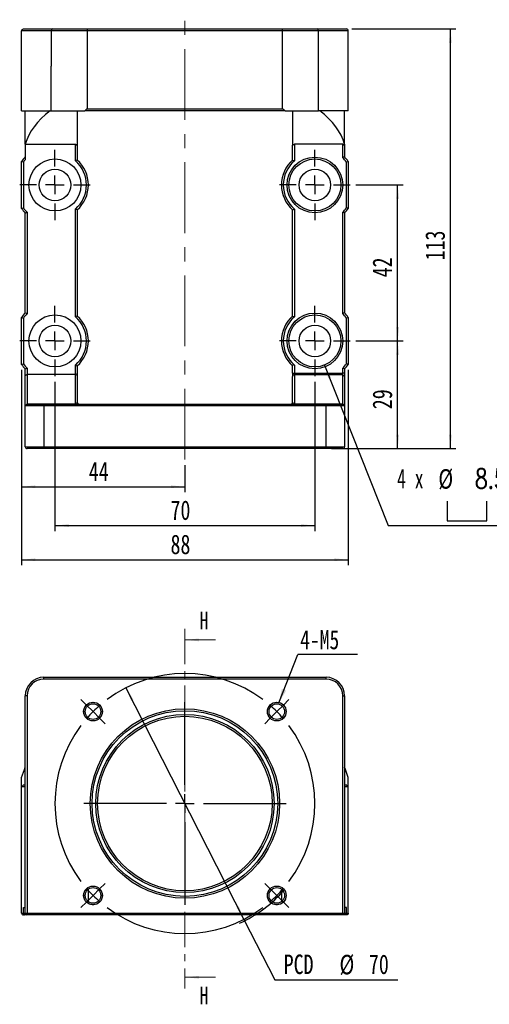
# Model space of a CAD drawing. Header units: millimetres. Extents: x 38 to 270, y 6 to 196.
# Tile 1 of 3: x 38 to 123, y 12 to 189. Entities that reach past the tile are written whole.
import ezdxf

# ---------------------------------------------------------------- set-up
doc = ezdxf.new("R2010")
doc.units = ezdxf.units.MM
doc.linetypes.add('CENTER', pattern=[10.16, 6.35, -1.27, 1.27, -1.27])
doc.linetypes.add('CENTERX2', pattern=[20.32, 12.7, -2.54, 2.54, -2.54])
doc.layers.add('FORMAT', color=7, linetype='Continuous')
doc.styles.add('SLDTEXTSTYLE0', font='TXT', dxfattribs={"width": 0.75})
doc.styles.add('SLDTEXTSTYLE1', font='TXT', dxfattribs={"width": 0.75, "bigfont": 'bigfont'})
doc.styles.add('SLDTEXTSTYLE4', font='TXT', dxfattribs={"width": 0.666667})
doc.dimstyles.new('SLDDIMSTYLE0', dxfattribs={"dimtxt": 3.5, "dimasz": 2.5, "dimexe": 0, "dimexo": 0.0625, "dimgap": 0.875, "dimtad": 0, "dimtih": 1, "dimtoh": 1, "dimlfac": 1.5, "dimrnd": 1e-09, "dimzin": 12, "dimdsep": 46, "dimtxsty": 'SLDTEXTSTYLE0', "dimsah": 1, "dimcen": 0, "dimadec": 0, "dimazin": 3, "dimtfac": 1, "dimtmove": 0, "dimatfit": 3, "dimfxl": 0, "dimfrac": 2, "dimtolj": 1, "dimtzin": 12, "dimarcsym": 0})
doc.dimstyles.new('SLDDIMSTYLE1', dxfattribs={"dimtxt": 0.18, "dimasz": 2.5, "dimexe": 0, "dimexo": 0.0625, "dimgap": 0, "dimtad": 0, "dimtih": 1, "dimtoh": 1, "dimdec": 0, "dimrnd": 1e-09, "dimzin": 0, "dimdsep": 46, "dimtxsty": 'Standard', "dimsah": 1, "dimcen": 0.09, "dimadec": 0, "dimazin": 0, "dimtfac": 2.5, "dimtdec": 0, "dimtofl": 0, "dimtmove": 0, "dimatfit": 3, "dimfxl": 0, "dimfrac": 2, "dimtolj": 1, "dimtzin": 0, "dimarcsym": 0})
doc.dimstyles.new('SLDDIMSTYLE2', dxfattribs={"dimtxt": 3.5, "dimasz": 2.5, "dimexe": 0, "dimexo": 0.0625, "dimgap": 0.875, "dimtad": 1, "dimlfac": 1.5, "dimrnd": 1e-09, "dimzin": 12, "dimdsep": 46, "dimtxsty": 'SLDTEXTSTYLE0', "dimsah": 1, "dimcen": 0.09, "dimadec": 0, "dimazin": 3, "dimtfac": 1, "dimtofl": 0, "dimtmove": 0, "dimatfit": 3, "dimfxl": 0, "dimfrac": 2, "dimtolj": 1, "dimtzin": 12, "dimarcsym": 0})
doc.dimstyles.new('SLDDIMSTYLE6', dxfattribs={"dimtxt": 3.5, "dimasz": 2.5, "dimexe": 0, "dimexo": 0.0625, "dimgap": 0.875, "dimtad": 0, "dimtih": 1, "dimtoh": 1, "dimdec": 1, "dimlfac": 1.5, "dimrnd": 1e-09, "dimzin": 12, "dimdsep": 46, "dimtxsty": 'SLDTEXTSTYLE0', "dimsah": 1, "dimcen": 0, "dimadec": 0, "dimazin": 3, "dimtfac": 1, "dimtofl": 0, "dimtmove": 0, "dimatfit": 3, "dimfxl": 0, "dimfrac": 2, "dimtolj": 1, "dimtzin": 12, "dimarcsym": 0})

# ---------------------------------------------------------------- blocks, each defined once
blk = doc.blocks.new('_D')
at = {"layer": 'FORMAT', "color": 7}
for p, q in [((57.31, 68.95), (78.51, 27.37)), ((78.51, 27.37), (84.06, 16.49)), ((84.06, 16.49), (106.13, 16.49))]:
    blk.add_line(p, q, dxfattribs=at)
blk.add_arc((67.91, 48.16), 23.63, 294.5631, 319.2313, dxfattribs=at)
for points in [[(57.31, 68.95), (58.23, 66.61), (58.67, 66.83)], [(78.51, 27.37), (77.6, 29.71), (77.15, 29.49)]]:
    blk.add_solid(points, dxfattribs=at)
at = {"layer": 'FORMAT', "color": 7, "char_height": 3.5, "attachment_point": 1, "style": 'SLDTEXTSTYLE0'}
for s, insert in [('PCD', (85.65, 21.05)), ('%%c', (95.67, 21)), ('70', (100.95, 21.05))]:
    blk.add_mtext(s, dxfattribs=dict(at, insert=insert))
blk = doc.blocks.new('SW_NOTE_0')
at = {"layer": 'FORMAT', "color": 0}
blk.add_line((10.7, 0), (0, 0), dxfattribs=at)
at = {"layer": 'FORMAT', "color": 0, "insert": (0.39, 4.37), "char_height": 3.44, "attachment_point": 1, "style": 'SLDTEXTSTYLE0'}
blk.add_mtext('4-M5', dxfattribs=at)
blk = doc.blocks.new('SW_CENTERMARKSYMBOL_0')
at = {"layer": 'FORMAT', "color": 0}
for p, q in [((-34.18, 1.18), (-35.17, 2.17)), ((1.18, 1.18), (2.17, 2.17)), ((-33, 0), (-34.18, 1.18)), ((-16.5, -13.17), (-16.5, 1.67)), ((0, 0), (-1.18, -1.18)), ((0, 0), (1.18, 1.18)), ((-33, 0), (-31.82, -1.18)), ((-31.82, -1.18), (-30.83, -2.17)), ((-1.18, -1.18), (-2.17, -2.17)), ((-16.5, -16.5), (-16.5, -14.83)), ((-19.83, -16.5), (-34.66, -16.5)), ((-16.5, -16.5), (-18.17, -16.5)), ((-16.5, -16.5), (-16.5, -18.17)), ((-16.5, -16.5), (-14.83, -16.5)), ((-13.17, -16.5), (1.67, -16.5)), ((-16.5, -19.83), (-16.5, -34.66)), ((-31.82, -31.82), (-30.83, -30.83)), ((-1.18, -31.82), (-2.17, -30.83)), ((-33, -33), (-34.18, -34.18)), ((-33, -33), (-31.82, -31.82)), ((0, -33), (-1.18, -31.82)), ((0, -33), (1.18, -34.18)), ((-34.18, -34.18), (-35.17, -35.17)), ((1.18, -34.18), (2.17, -35.17))]:
    blk.add_line(p, q, dxfattribs=at)
for start, end in [(53.1851, 126.8149), (130.9074, 135), (45, 49.0926), (40.9074, 45), (135, 139.0926), (143.1851, 216.8149), (323.1851, 36.8149), (220.9074, 225), (315, 319.0926), (225, 229.0926), (310.9074, 315), (233.1851, 306.8149)]:
    blk.add_arc((-16.5, -16.5), 23.33, start, end, dxfattribs=at)
blk = doc.blocks.new('SW_SYMBOL_HOLE_SPOT')
at = {"layer": 'FORMAT', "color": 0}
for p, q in [((0, 875), (0, 75)), ((1600, 75), (1600, 875)), ((0, 75), (1600, 75))]:
    blk.add_line(p, q, dxfattribs=at)
blk = doc.blocks.new('_D_5')
at = {"layer": 'FORMAT'}
for p, q in [((92.97, 126.86), (104.42, 98.05)), ((104.42, 98.05), (146.41, 98.05))]:
    blk.add_line(p, q, dxfattribs=at)
blk.add_solid([(92.97, 126.86), (93.66, 124.44), (94.13, 124.62)], dxfattribs=at)
at = {"layer": 'FORMAT', "xscale": 0.004470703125, "yscale": 0.004470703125, "zscale": 0.004470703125}
blk.add_blockref('SW_SYMBOL_HOLE_SPOT', (114.97, 98.54), dxfattribs=at)
at = {"layer": 'FORMAT', "char_height": 3.5, "attachment_point": 1}
for s, insert, style in [('4 x', (106, 108.23), 'SLDTEXTSTYLE4'), ('%%c', (113.42, 108.18), 'SLDTEXTSTYLE0'), ('8.5 \\M+18AAE\\M+19153\\M+18AD1\\M+190FA', (120.01, 108.23), 'SLDTEXTSTYLE1'), ('%%c', (124.41, 102.57), 'SLDTEXTSTYLE0'), ('14', (131, 102.62), 'SLDTEXTSTYLE0')]:
    blk.add_mtext(s, dxfattribs=dict(at, insert=insert, style=style))
blk = doc.blocks.new('_D_6')
at = {"layer": 'FORMAT', "color": 7}
for p, q in [((98.58, 159.19), (107.11, 159.19)), ((106.11, 131.19), (106.11, 159.19)), ((98.58, 131.19), (107.11, 131.19))]:
    blk.add_line(p, q, dxfattribs=at)
for points in [[(106.11, 159.19), (105.86, 156.69), (106.36, 156.69)], [(106.11, 131.19), (106.36, 133.69), (105.86, 133.69)]]:
    blk.add_solid(points, dxfattribs=at)
at = {"layer": 'FORMAT', "color": 7, "insert": (101.6, 142.61), "char_height": 3.5, "attachment_point": 1, "rotation": 90, "style": 'SLDTEXTSTYLE0'}
blk.add_mtext('42', dxfattribs=at)
blk = doc.blocks.new('_D_7')
at = {"layer": 'FORMAT', "color": 7}
for p, q in [((38.58, 125.98), (38.58, 104.02)), ((67.91, 108.92), (67.91, 104.02)), ((38.58, 105.02), (67.91, 105.02))]:
    blk.add_line(p, q, dxfattribs=at)
for points in [[(38.58, 105.02), (41.08, 104.77), (41.08, 105.27)], [(67.91, 105.02), (65.41, 105.27), (65.41, 104.77)]]:
    blk.add_solid(points, dxfattribs=at)
at = {"layer": 'FORMAT', "color": 7, "insert": (50.66, 109.53), "char_height": 3.5, "attachment_point": 1, "style": 'SLDTEXTSTYLE0'}
blk.add_mtext('44', dxfattribs=at)
blk = doc.blocks.new('_D_8')
at = {"layer": 'FORMAT', "color": 7}
for p, q in [((44.58, 123.86), (44.58, 97.05)), ((91.25, 123.86), (91.25, 97.05)), ((44.58, 98.05), (91.25, 98.05))]:
    blk.add_line(p, q, dxfattribs=at)
for points in [[(44.58, 98.05), (47.08, 97.8), (47.08, 98.3)], [(91.25, 98.05), (88.75, 98.3), (88.75, 97.8)]]:
    blk.add_solid(points, dxfattribs=at)
at = {"layer": 'FORMAT', "color": 7, "insert": (65.33, 102.57), "char_height": 3.5, "attachment_point": 1, "style": 'SLDTEXTSTYLE0'}
blk.add_mtext('70', dxfattribs=at)
blk = doc.blocks.new('_D_9')
at = {"layer": 'FORMAT', "color": 7}
for p, q in [((38.58, 125.98), (38.58, 90.92)), ((97.25, 125.98), (97.25, 90.92)), ((38.58, 91.92), (97.25, 91.92))]:
    blk.add_line(p, q, dxfattribs=at)
for points in [[(38.58, 91.92), (41.08, 91.67), (41.08, 92.17)], [(97.25, 91.92), (94.75, 92.17), (94.75, 91.67)]]:
    blk.add_solid(points, dxfattribs=at)
at = {"layer": 'FORMAT', "color": 7, "insert": (65.33, 96.43), "char_height": 3.5, "attachment_point": 1, "style": 'SLDTEXTSTYLE0'}
blk.add_mtext('88', dxfattribs=at)
blk = doc.blocks.new('_D_10')
at = {"layer": 'FORMAT', "color": 7}
for p, q in [((98.58, 131.19), (107.11, 131.19)), ((106.11, 111.86), (106.11, 131.19)), ((94.25, 111.86), (107.11, 111.86))]:
    blk.add_line(p, q, dxfattribs=at)
for points in [[(106.11, 131.19), (105.86, 128.69), (106.36, 128.69)], [(106.11, 111.86), (106.36, 114.36), (105.86, 114.36)]]:
    blk.add_solid(points, dxfattribs=at)
at = {"layer": 'FORMAT', "color": 7, "insert": (101.6, 118.94), "char_height": 3.5, "attachment_point": 1, "rotation": 90, "style": 'SLDTEXTSTYLE0'}
blk.add_mtext('29', dxfattribs=at)
blk = doc.blocks.new('_D_11')
at = {"layer": 'FORMAT', "color": 7}
for p, q in [((97.91, 187.19), (116.58, 187.19)), ((115.58, 111.86), (115.58, 187.19)), ((97.25, 111.86), (116.58, 111.86))]:
    blk.add_line(p, q, dxfattribs=at)
for points in [[(115.58, 187.19), (115.33, 184.69), (115.83, 184.69)], [(115.58, 111.86), (115.83, 114.36), (115.33, 114.36)]]:
    blk.add_solid(points, dxfattribs=at)
at = {"layer": 'FORMAT', "color": 7, "insert": (111.07, 145.65), "char_height": 3.5, "attachment_point": 1, "rotation": 90, "style": 'SLDTEXTSTYLE0'}
blk.add_mtext('113', dxfattribs=at)
blk = doc.blocks.new('SW_CENTERMARKSYMBOL_1')
at = {"layer": 'FORMAT', "color": 0}
for p, q in [((0, 3.33), (0, 6.33)), ((-3.33, 0), (-6.33, 0)), ((0, 0), (-1.67, 0)), ((0, 0), (0, 1.67)), ((0, 0), (0, -1.67)), ((0, 0), (1.67, 0)), ((3.33, 0), (6.33, 0)), ((0, -3.33), (0, -6.33))]:
    blk.add_line(p, q, dxfattribs=at)
blk = doc.blocks.new('SW_CENTERMARKSYMBOL_2')
at = {"layer": 'FORMAT', "color": 0}
for p, q in [((0, 3.33), (0, 6.33)), ((-3.33, 0), (-6.33, 0)), ((0, 0), (-1.67, 0)), ((0, 0), (0, 1.67)), ((0, 0), (0, -1.67)), ((0, 0), (1.67, 0)), ((3.33, 0), (6.33, 0)), ((0, -3.33), (0, -6.33))]:
    blk.add_line(p, q, dxfattribs=at)
blk = doc.blocks.new('SW_CENTERMARKSYMBOL_3')
at = {"layer": 'FORMAT', "color": 0}
for p, q in [((0, 3.33), (0, 6.33)), ((-3.33, 0), (-6.33, 0)), ((0, 0), (-1.67, 0)), ((0, 0), (0, 1.67)), ((0, 0), (0, -1.67)), ((0, 0), (1.67, 0)), ((3.33, 0), (6.33, 0)), ((0, -3.33), (0, -6.33))]:
    blk.add_line(p, q, dxfattribs=at)
blk = doc.blocks.new('SW_CENTERMARKSYMBOL_4')
at = {"layer": 'FORMAT', "color": 0}
for p, q in [((0, 3.33), (0, 6.33)), ((-3.33, 0), (-6.33, 0)), ((0, 0), (-1.67, 0)), ((0, 0), (0, 1.67)), ((0, 0), (0, -1.67)), ((0, 0), (1.67, 0)), ((3.33, 0), (6.33, 0)), ((0, -3.33), (0, -6.33))]:
    blk.add_line(p, q, dxfattribs=at)

msp = doc.modelspace()

# ---------------------------------------------------------------- linework, layer by layer
at = {"color": 7, "linetype": 'Continuous', "lineweight": 25}
for p, q in [((38.5798, 172.5258), (38.5798, 186.8592)), ((43.9131, 186.8592), (38.5798, 186.8592)), ((38.9131, 187.1925), (44.1922, 187.1925)), ((50.3632, 186.8592), (43.9131, 186.8592)), ((43.9131, 186.8592), (43.9131, 180.5258)), ((44.1922, 187.1925), (50.4775, 187.1925)), ((85.463, 186.8592), (50.3632, 186.8592)), ((50.3632, 186.8592), (50.3632, 172.8592)), ((50.4775, 187.1925), (85.3487, 187.1925)), ((85.3487, 187.1925), (91.634, 187.1925)), ((91.9131, 186.8592), (85.463, 186.8592)), ((85.463, 172.8592), (85.463, 186.8592)), ((91.634, 187.1925), (96.9131, 187.1925)), ((91.9131, 180.5258), (91.9131, 186.8592)), ((97.2464, 186.8592), (91.9131, 186.8592)), ((97.2464, 172.5258), (97.2464, 186.8592)), ((43.9131, 180.5258), (43.9129, 180.5258)), ((43.9129, 172.5258), (43.9129, 180.5258)), ((43.9131, 172.5258), (43.9131, 180.5258)), ((91.9131, 172.5258), (91.9131, 180.5258)), ((91.9134, 180.5258), (91.9131, 180.5258)), ((91.9134, 172.5258), (91.9134, 180.5258)), ((38.5798, 172.5258), (43.9129, 172.5258)), ((39.2464, 166.5258), (39.2464, 172.5258)), ((43.9129, 172.5258), (43.9131, 172.5258)), ((43.9131, 172.5258), (49.9409, 172.5258)), ((48.5798, 172.5258), (48.5798, 166.3592)), ((85.8853, 172.5258), (49.9409, 172.5258)), ((50.3632, 172.8592), (85.463, 172.8592)), ((85.8853, 172.5258), (91.9131, 172.5258)), ((87.2464, 172.5258), (87.2464, 166.3592)), ((91.9131, 172.5258), (91.9134, 172.5258)), ((97.2464, 172.5258), (91.9134, 172.5258)), ((96.5798, 166.5258), (96.5798, 172.5258)), ((39.2464, 166.5258), (48.2464, 166.5258)), ((39.2464, 166.5258), (39.2464, 163.7263)), ((48.2464, 166.5258), (48.5798, 166.3592)), ((48.2464, 163.513), (48.2464, 166.5258)), ((48.5798, 166.3592), (48.5798, 163.6646)), ((87.2464, 166.3592), (87.5798, 166.5258)), ((87.2464, 163.6646), (87.2464, 166.3592)), ((96.2464, 166.5258), (87.5798, 166.5258)), ((87.5798, 166.5258), (87.5798, 163.513)), ((96.2464, 166.5258), (96.5798, 166.3592)), ((96.2464, 164.0915), (96.2464, 166.5258)), ((96.5798, 166.5258), (96.5798, 166.3592)), ((96.5798, 166.3592), (96.5798, 164.2257)), ((38.5798, 154.9761), (38.5798, 163.4089)), ((38.9131, 163.3021), (38.9131, 155.0829)), ((96.9131, 155.0829), (96.9131, 163.3021)), ((97.2464, 163.4089), (97.2464, 154.9761)), ((39.2464, 136.2257), (39.2464, 154.1593)), ((39.5798, 154.2935), (39.5798, 136.0915)), ((48.2464, 135.513), (48.2464, 154.872)), ((48.5798, 154.7204), (48.5798, 135.6646)), ((87.2464, 135.6646), (87.2464, 154.7204)), ((87.5798, 154.872), (87.5798, 135.513)), ((96.2464, 136.0915), (96.2464, 154.2935)), ((96.5798, 154.1593), (96.5798, 136.2257)), ((38.5798, 126.9761), (38.5798, 135.4089)), ((38.9131, 135.3021), (38.9131, 127.0829)), ((96.9131, 127.0829), (96.9131, 135.3021)), ((97.2464, 135.4089), (97.2464, 126.9761)), ((39.2464, 124.959), (39.2464, 126.1593)), ((39.5798, 126.2935), (39.5798, 125.1925)), ((48.2464, 125.1925), (48.2464, 126.872)), ((48.5798, 126.7204), (48.5798, 124.959)), ((87.2464, 125.426), (87.2464, 126.7204)), ((87.5798, 126.872), (87.5798, 125.426)), ((96.2464, 125.426), (96.2464, 126.2935)), ((96.5798, 126.1593), (96.5798, 125.426)), ((39.5798, 125.1925), (39.2464, 124.959)), ((39.2464, 119.566), (39.2464, 124.959)), ((39.5798, 125.1925), (39.5798, 119.8792)), ((48.2464, 125.1925), (39.5798, 125.1925)), ((48.2464, 119.8792), (48.2464, 125.1925)), ((48.5798, 124.959), (48.5798, 120.1925)), ((87.2464, 125.426), (87.5798, 125.426)), ((87.2464, 125.426), (87.2464, 124.7994)), ((87.2464, 120.1925), (87.2464, 124.7994)), ((87.5798, 125.1127), (87.5798, 125.426)), ((87.5798, 125.426), (96.2464, 125.426)), ((87.5798, 125.1127), (87.5798, 119.8792)), ((96.2464, 125.1127), (87.5798, 125.1127)), ((96.2464, 125.1127), (96.2464, 125.426)), ((96.5798, 125.426), (96.2464, 125.426)), ((96.2464, 119.8792), (96.2464, 125.1127)), ((96.5798, 124.7994), (96.2464, 125.1127)), ((96.5798, 125.426), (96.5798, 124.7994)), ((96.5798, 124.7994), (96.5798, 119.566)), ((39.2464, 119.566), (39.5798, 119.8792)), ((39.2464, 119.5258), (39.5798, 119.8592)), ((39.2464, 119.5258), (39.2464, 119.566)), ((42.5798, 119.5258), (39.2464, 119.5258)), ((39.2464, 112.1925), (39.2464, 119.5258)), ((39.5798, 119.8792), (39.5798, 119.8592)), ((39.5798, 119.8792), (48.2464, 119.8792)), ((39.5798, 119.8592), (42.5798, 119.8592)), ((42.5798, 119.5258), (42.5798, 119.8592)), ((42.5798, 119.8592), (93.2464, 119.8592)), ((42.5798, 119.5258), (42.5798, 112.1925)), ((93.2464, 119.5258), (42.5798, 119.5258)), ((48.2464, 119.8792), (48.2464, 119.8592)), ((87.5798, 119.8592), (87.5798, 119.8792)), ((87.5798, 119.8792), (96.2464, 119.8792)), ((93.2464, 119.5258), (93.2464, 119.8592)), ((93.2464, 119.8592), (96.2464, 119.8592)), ((93.2464, 112.1925), (93.2464, 119.5258)), ((96.5798, 119.5258), (93.2464, 119.5258)), ((96.2464, 119.8592), (96.2464, 119.8792)), ((96.5798, 119.566), (96.2464, 119.8792)), ((96.5798, 119.5258), (96.2464, 119.8592)), ((96.5798, 119.566), (96.5798, 119.5258)), ((96.5798, 119.5258), (96.5798, 112.1925)), ((39.2464, 112.1925), (42.5798, 112.1925)), ((42.5798, 111.8592), (39.5798, 111.8592)), ((42.5798, 112.1925), (93.2464, 112.1925)), ((42.5798, 111.8592), (42.5798, 112.1925)), ((93.2464, 111.8592), (42.5798, 111.8592)), ((93.2464, 112.1925), (96.5798, 112.1925)), ((93.2464, 111.8592), (93.2464, 112.1925)), ((96.2464, 111.8592), (93.2464, 111.8592)), ((42.5798, 70.4932), (42.5798, 70.8265)), ((42.5798, 70.8265), (93.2464, 70.8265)), ((93.2464, 70.4932), (93.2464, 70.8265)), ((93.2464, 70.4932), (42.5798, 70.4932)), ((39.5798, 67.4932), (39.2464, 67.4932)), ((39.2464, 28.4932), (39.2464, 67.4932)), ((39.5798, 67.4932), (39.5798, 28.4932)), ((96.2464, 67.4932), (96.5798, 67.4932)), ((96.2464, 28.4932), (96.2464, 67.4932)), ((96.5798, 67.4932), (96.5798, 28.4932)), ((38.5798, 51.1599), (38.5798, 52.8265)), ((38.9131, 51.4932), (39.2464, 51.4932)), ((96.5798, 51.4932), (96.9131, 51.4932)), ((97.2464, 51.1599), (97.2464, 52.8265)), ((38.5798, 28.4932), (38.5798, 51.1599)), ((39.2464, 51.1599), (38.5798, 51.1599)), ((97.2464, 51.1599), (96.5798, 51.1599)), ((97.2464, 28.4932), (97.2464, 51.1599)), ((50.5798, 30.5364), (50.5798, 32.7851)), ((85.2464, 32.7851), (85.2464, 30.5364)), ((38.5798, 28.4932), (38.9229, 28.4932)), ((38.9229, 28.4932), (38.9229, 29.4932)), ((38.9229, 29.4932), (39.2464, 29.4932)), ((39.2464, 28.4932), (39.5798, 28.4932)), ((39.2464, 28.4932), (39.5798, 28.1599)), ((39.5798, 28.4932), (96.2464, 28.4932)), ((39.5798, 28.4932), (39.5798, 28.1599)), ((96.5798, 28.4932), (96.2464, 28.1599)), ((96.2464, 28.4932), (96.2464, 28.1599)), ((96.2464, 28.4932), (96.5798, 28.4932)), ((96.9033, 29.4932), (96.5798, 29.4932)), ((96.9033, 28.4932), (96.9033, 29.4932)), ((96.9033, 28.4932), (97.2464, 28.4932)), ((39.0823, 28.1599), (38.9131, 28.1599)), ((39.5798, 28.1599), (39.0823, 28.1599)), ((96.2464, 28.1599), (39.5798, 28.1599)), ((96.7439, 28.1599), (96.2464, 28.1599)), ((96.9131, 28.1599), (96.7439, 28.1599))]:
    msp.add_line(p, q, dxfattribs=at)
at = {"color": 7, "linetype": 'CENTER', "lineweight": 18}
msp.add_line((67.9131, 79.5293), (67.9131, 14.9717), dxfattribs=at)
at = {"color": 7, "linetype": 'Continuous', "lineweight": 18}
for p, q in [((73.4131, 77.5293), (67.9131, 77.5293)), ((73.4131, 16.9717), (67.9131, 16.9717))]:
    msp.add_line(p, q, dxfattribs=at)
at = {"color": 8, "linetype": 'Continuous', "lineweight": 25}
for p, q in [((38.9229, 28.4932), (39.2464, 28.4932)), ((96.5798, 28.4932), (96.9033, 28.4932))]:
    msp.add_line(p, q, dxfattribs=at)
at = {"color": 7, "linetype": 'Continuous', "lineweight": 25, "flags": 128}
for points in [[(38.5798, 52.8265), (39.0903, 54.2724), (39.2464, 54.6871)], [(97.2464, 52.8265), (96.7359, 54.2724), (96.5798, 54.6871)]]:
    msp.add_lwpolyline(points, dxfattribs=at)
at = {"color": 7, "linetype": 'Continuous', "lineweight": 25}
for centre, radius in [((44.5798, 159.1925), 4.6667), ((91.2464, 159.1925), 5), ((91.2464, 159.1925), 4.6667), ((44.5798, 159.1925), 2.8333), ((91.2464, 159.1925), 2.8333), ((91.2464, 131.1925), 5), ((44.5798, 131.1925), 4.6667), ((91.2464, 131.1925), 4.6667), ((44.5798, 131.1925), 2.8333), ((91.2464, 131.1925), 2.8333), ((51.414, 64.659), 1.6833), ((51.414, 64.659), 1.4), ((84.4123, 64.659), 1.6833), ((84.4123, 64.659), 1.4), ((67.9131, 48.1599), 17), ((67.9131, 48.1599), 16.6667), ((67.9131, 48.1599), 16), ((67.9131, 48.1599), 15.6667), ((51.414, 31.6607), 1.6833), ((51.414, 31.6607), 1.4), ((84.4123, 31.6607), 1.6833), ((84.4123, 31.6607), 1.4)]:
    msp.add_circle(centre, radius, dxfattribs=at)
for centre, radius, start, end in [((44.222, 186.8841), 0.3098, 95.513276, 184.614238), ((91.6043, 186.8841), 0.3098, 355.385959, 84.486527), ((67.9131, 150.1925), 28.6667, 127.749242, 128.824517), ((67.9131, 150.1925), 28.6667, 51.175483, 52.250758), ((44.5798, 159.1925), 7.3333, 136.658242, 144.903199), ((44.5798, 159.1925), 7, 139.632406, 144.049432), ((44.5798, 159.1925), 5.6667, 310.320215, 49.679785), ((44.5798, 159.1925), 6, 311.810315, 48.189685), ((91.2464, 159.1925), 6, 131.810315, 228.189685), ((91.2464, 159.1925), 5.6667, 130.320215, 229.679785), ((91.2464, 159.1925), 7, 35.950568, 44.415309), ((91.2464, 159.1925), 7.3333, 35.096801, 43.341758), ((44.5798, 159.1925), 7.3333, 215.096801, 223.341758), ((44.5798, 159.1925), 7, 215.950568, 224.415309), ((91.2464, 159.1925), 7, 315.584691, 324.049432), ((91.2464, 159.1925), 7.3333, 316.658242, 324.903199), ((44.5798, 131.1925), 7.3333, 136.658242, 144.903199), ((44.5798, 131.1925), 7, 135.584691, 144.049432), ((91.2464, 131.1925), 7, 35.950568, 44.415309), ((91.2464, 131.1925), 7.3333, 35.096801, 43.341758), ((44.5798, 131.1925), 5.6667, 310.320215, 49.679785), ((44.5798, 131.1925), 6, 311.810315, 48.189685), ((91.2464, 131.1925), 6, 131.810315, 228.189685), ((91.2464, 131.1925), 5.6667, 130.320215, 229.679785), ((44.5798, 131.1925), 7.3333, 215.096801, 223.341758), ((44.5798, 131.1925), 7, 215.950568, 224.415309), ((91.2464, 131.1925), 7, 315.584691, 324.049432), ((91.2464, 131.1925), 7.3333, 316.658242, 324.903199), ((87.57, 124.7891), 0.3238, 88.277596, 178.166808), ((48.9131, 120.1925), 0.3333, 180, 270), ((86.9131, 120.1925), 0.3333, 270, 0), ((39.5798, 112.1925), 0.3333, 180, 270), ((96.2464, 112.1925), 0.3333, 270, 0), ((42.5798, 67.4932), 3.3333, 90, 180), ((93.2464, 67.4932), 3.3333, 0, 90), ((42.5798, 67.4932), 3, 90, 180), ((93.2464, 67.4932), 3, 0, 90)]:
    msp.add_arc(centre, radius, start, end, dxfattribs=at)
at = {"color": 7, "linetype": 'Continuous', "lineweight": 18}
for centre in [(51.414, 64.659), (84.4123, 64.659), (51.414, 31.6607), (84.4123, 31.6607)]:
    msp.add_arc(centre, 1.6667, 255, 195, dxfattribs=at)
at = {"color": 7, "linetype": 'Continuous', "lineweight": 25}
for centre, major_axis, ratio, start_param, end_param in [((69.5487, 164.325), (30.6203, 0), 0.5, 2.57631622, 2.99734068), ((66.2775, 164.325), (30.6203, 0), 0.5, 0.14425197, 0.56527643), ((48.2464, 124.8378), (0.2357, 0.3365), 0.70042726, 5.49778714, 7.06858347), ((48.2464, 120.1925), (0.3333, 0), 0.93979342, 4.71238898, 6.28318531), ((87.5798, 120.1925), (0.3333, 0), 0.93979342, 3.14159265, 4.71238898)]:
    msp.add_ellipse(centre, major_axis=major_axis, ratio=ratio, start_param=start_param, end_param=end_param, dxfattribs=at)
for points, knots in [([(38.5798, 186.8592), (38.5798, 186.9478), (38.6165, 187.0343), (38.7397, 187.1568), (38.8269, 187.1925), (38.9131, 187.1925)], [0, 0, 0, 0, 0.5, 0.5, 1, 1, 1, 1]), ([(50.3632, 186.8592), (50.3632, 186.9498), (50.3764, 187.0375), (50.419, 187.1586), (50.4485, 187.1925), (50.4775, 187.1925)], [0, 0, 0, 0, 0.5, 0.5, 1, 1, 1, 1]), ([(85.463, 186.8592), (85.463, 186.9498), (85.4498, 187.0375), (85.4072, 187.1586), (85.3778, 187.1925), (85.3487, 187.1925)], [0, 0, 0, 0, 0.5, 0.5, 1, 1, 1, 1]), ([(97.2464, 186.8592), (97.2464, 186.9478), (97.2097, 187.0343), (97.0865, 187.1568), (96.9993, 187.1925), (96.9131, 187.1925)], [0, 0, 0, 0, 0.5, 0.5, 1, 1, 1, 1]), ([(87.5798, 126.872), (87.5389, 126.9067), (87.4934, 126.9369), (87.4225, 126.9588), (87.399, 126.9616), (87.3566, 126.9566), (87.3379, 126.9488), (87.2919, 126.9153), (87.2735, 126.8805), (87.2508, 126.8045), (87.2464, 126.7632), (87.2464, 126.7204)], [0, 0, 0, 0, 0.25, 0.25, 0.375, 0.375, 0.5, 0.5, 0.75, 0.75, 1, 1, 1, 1]), ([(38.5798, 28.4932), (38.5798, 28.4029), (38.6181, 28.3153), (38.7424, 28.194), (38.8285, 28.1599), (38.9131, 28.1599)], [0, 0, 0, 0, 0.5, 0.5, 1, 1, 1, 1]), ([(38.9229, 28.4932), (38.9229, 28.4002), (38.9422, 28.3112), (39.002, 28.1917), (39.0423, 28.1599), (39.0823, 28.1599)], [0, 0, 0, 0, 0.5, 0.5, 1, 1, 1, 1]), ([(96.9033, 28.4932), (96.9033, 28.4002), (96.8841, 28.3112), (96.8242, 28.1917), (96.7839, 28.1599), (96.7439, 28.1599)], [0, 0, 0, 0, 0.5, 0.5, 1, 1, 1, 1]), ([(97.2464, 28.4932), (97.2464, 28.4029), (97.2081, 28.3153), (97.0838, 28.194), (96.9978, 28.1599), (96.9131, 28.1599)], [0, 0, 0, 0, 0.5, 0.5, 1, 1, 1, 1])]:
    msp.add_open_spline(points, degree=3, knots=knots, dxfattribs=at)
for points in [[(38.9131, 163.3021), (38.8021, 163.3381), (38.691, 163.3737), (38.5798, 163.4089)], [(48.5798, 163.6646), (48.4685, 163.6149), (48.3574, 163.5643), (48.2464, 163.513)], [(87.2464, 163.6646), (87.3577, 163.6149), (87.4689, 163.5643), (87.5798, 163.513)], [(96.5798, 164.2257), (96.4686, 164.1815), (96.3574, 164.1368), (96.2464, 164.0915)], [(97.2464, 163.4089), (97.1353, 163.3737), (97.0242, 163.3381), (96.9131, 163.3021)], [(38.5798, 154.9761), (38.691, 155.0113), (38.8021, 155.0469), (38.9131, 155.0829)], [(39.2464, 154.1593), (39.3577, 154.2035), (39.4688, 154.2482), (39.5798, 154.2935)], [(48.5798, 154.7204), (48.4685, 154.7701), (48.3574, 154.8207), (48.2464, 154.872)], [(87.2464, 154.7204), (87.3577, 154.7701), (87.4689, 154.8207), (87.5798, 154.872)], [(96.5798, 154.1593), (96.4686, 154.2035), (96.3574, 154.2482), (96.2464, 154.2935)], [(97.2464, 154.9761), (97.1353, 155.0113), (97.0242, 155.0469), (96.9131, 155.0829)], [(39.2464, 136.2257), (39.3577, 136.1815), (39.4688, 136.1368), (39.5798, 136.0915)], [(96.5798, 136.2257), (96.4686, 136.1815), (96.3574, 136.1368), (96.2464, 136.0915)], [(38.5798, 135.4089), (38.691, 135.3737), (38.8021, 135.3381), (38.9131, 135.3021)], [(48.5798, 135.6646), (48.4685, 135.6149), (48.3574, 135.5643), (48.2464, 135.513)], [(87.2464, 135.6646), (87.3577, 135.6149), (87.4689, 135.5643), (87.5798, 135.513)], [(97.2464, 135.4089), (97.1353, 135.3737), (97.0242, 135.3381), (96.9131, 135.3021)], [(38.5798, 126.9761), (38.691, 127.0113), (38.8021, 127.0469), (38.9131, 127.0829)], [(39.2464, 126.1593), (39.3577, 126.2035), (39.4688, 126.2482), (39.5798, 126.2935)], [(48.2464, 126.872), (48.3574, 126.8207), (48.4685, 126.7701), (48.5798, 126.7204)], [(96.5798, 126.1593), (96.4686, 126.2035), (96.3574, 126.2482), (96.2464, 126.2935)], [(97.2464, 126.9761), (97.1353, 127.0113), (97.0242, 127.0469), (96.9131, 127.0829)], [(38.5798, 51.1599), (38.691, 51.2711), (38.8021, 51.3822), (38.9131, 51.4932)], [(97.2464, 51.1599), (97.1353, 51.2711), (97.0242, 51.3822), (96.9131, 51.4932)]]:
    msp.add_open_spline(points, degree=3, dxfattribs=at)
at = {"color": 7, "linetype": 'Continuous', "lineweight": 18}
for points in [[(67.9131, 77.5293), (70.4131, 77.2793), (70.4131, 77.7793)], [(67.9131, 16.9717), (70.4131, 16.7217), (70.4131, 17.2217)]]:
    msp.add_solid(points, dxfattribs=at)
at = {"layer": 'FORMAT', "color": 7, "linetype": 'CENTERX2', "lineweight": 18}
msp.add_line((67.9131, 109.9193), (67.9131, 188.8592), dxfattribs=at)

# ---------------------------------------------------------------- block references
at = {"layer": 'FORMAT', "color": 7}
for name, p in [('SW_CENTERMARKSYMBOL_4', (44.5798, 159.1925)), ('SW_CENTERMARKSYMBOL_1', (91.2464, 159.1925)), ('SW_CENTERMARKSYMBOL_3', (44.5798, 131.1925)), ('SW_CENTERMARKSYMBOL_2', (91.2464, 131.1925)), ('SW_NOTE_0', (88.2117, 74.9231)), ('SW_CENTERMARKSYMBOL_0', (84.4123, 64.659))]:
    msp.add_blockref(name, p, dxfattribs=at)

# ---------------------------------------------------------------- texts
at = {"color": 7, "linetype": 'Continuous', "char_height": 3.175, "attachment_point": 1, "style": 'SLDTEXTSTYLE0'}
for insert in [(70.5221, 82.5728), (70.5221, 15.2922)]:
    msp.add_mtext('H', dxfattribs=dict(at, insert=insert))

# ---------------------------------------------------------------- dimensions: what is measured, and where the dimension line sits
at = {"layer": 'FORMAT', "color": 7}
for base, p1, p2, angle, picture, middle in [((115.5797, 187.1925), (96.2464, 111.8592), (96.9131, 187.1925), 90, '_D_11', (115.5797, 149.5258)), ((106.1149, 159.1925), (97.5798, 131.1925), (97.5798, 159.1925), 90, '_D_6', (106.1149, 145.1925)), ((106.1149, 131.1925), (93.2464, 111.8592), (97.5798, 131.1925), 90, '_D_10', (106.1149, 121.5258)), ((91.2464, 98.0536), (44.5798, 124.8592), (91.2464, 124.8592), 0, '_D_8', (67.9131, 98.0536))]:
    dim = msp.add_linear_dim(base=base, p1=p1, p2=p2, angle=angle, dimstyle='SLDDIMSTYLE2', dxfattribs=at)
    dim.commit()
    dim.dimension.update_dxf_attribs({"geometry": picture, "text_midpoint": middle, "dimtype": 160})
at = {"layer": 'FORMAT'}
dim = msp.add_diameter_dim_2p(p1=(89.5229, 135.5292), p2=(92.97, 126.8558), text='4 x <> 完全貫穿\\P{\\fGDT;v}%%c 14 \\P', dimstyle='SLDDIMSTYLE6', dxfattribs=at)
dim.commit()
dim.dimension.update_dxf_attribs({"geometry": '_D_5', "text_midpoint": (126.2092, 103.6633), "dimtype": 163})
at = {"layer": 'FORMAT', "color": 7}
for base, p2, picture, middle in [((67.9131, 105.0183), (67.9131, 109.9193), '_D_7', (53.2464, 105.0183)), ((97.2464, 91.9175), (97.2464, 126.9761), '_D_9', (67.9131, 91.9175))]:
    dim = msp.add_linear_dim(base=base, p1=(38.5798, 126.9761), p2=p2, dimstyle='SLDDIMSTYLE2', dxfattribs=at)
    dim.commit()
    dim.dimension.update_dxf_attribs({"geometry": picture, "text_midpoint": middle, "dimtype": 160})
dim = msp.add_diameter_dim_2p(p1=(78.5125, 27.3729), p2=(57.3138, 68.9469), text='PCD<>', dimstyle='SLDDIMSTYLE0', dxfattribs=at)
dim.commit()
dim.dimension.update_dxf_attribs({"geometry": '_D', "text_midpoint": (95.8882, 19.2913), "dimtype": 163})

# ---------------------------------------------------------------- leaders
msp.add_leader([(84.7825, 66.2501), (88.2117, 74.9231)], dimstyle='SLDDIMSTYLE1', dxfattribs=at)

doc.saveas('drawing.dxf')
